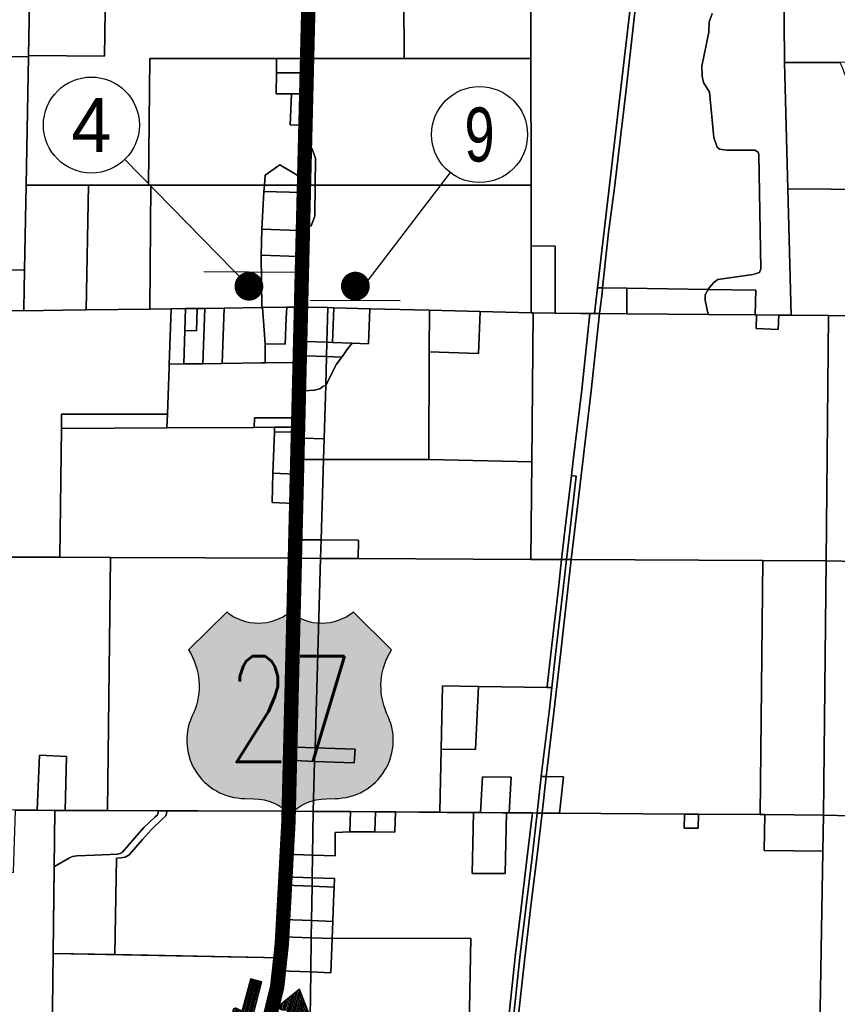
# Model space of a CAD drawing. Header units: feet. Extents: x 1267057 to 1687180, y 157668 to 661817.
# Tile 37 of 157: x 1275840 to 1284358, y 299988 to 310245. Entities that reach past the tile are written whole.
import ezdxf
from ezdxf.enums import TextEntityAlignment as Align

# ---------------------------------------------------------------- set-up
doc = ezdxf.new("R2010")
doc.units = ezdxf.units.FT
doc.header["$MEASUREMENT"] = 0
doc.linetypes.add('F', pattern=[0.15000000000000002, 0.1, -0.05])
for name, color, linetype in [('61', 247, 'Continuous'), ('CL-TICK-PI', 1, 'Continuous'), ('County_Land_Parcels_IDHS_', 247, 'Continuous'), ('Hatch-sign', 9, 'Continuous'), ('SHEET', 4, 'Continuous'), ('SIGN', 9, 'Continuous')]:
    doc.layers.add(name, color=color, linetype=linetype)
doc.styles.add('SIGN', font='SIMPLEX', dxfattribs={"width": 0.7})
doc.styles.get("Standard").update_dxf_attribs({"font": 'font31.shx'})

# ---------------------------------------------------------------- blocks, each defined once
blk = doc.blocks.new('*X15')
at = {"color": 0}
for p, q in [((1.505713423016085, 2.6375), (1.626959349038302, 2.6375)), ((1.522933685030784, 2.65), (1.629761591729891, 2.65)), ((1.540153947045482, 2.6625), (1.63256383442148, 2.6625)), ((1.557374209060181, 2.675), (1.635366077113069, 2.675)), ((1.574594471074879, 2.6875), (1.63633220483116, 2.6875)), ((1.591814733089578, 2.7), (1.630441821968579, 2.7)), ((1.419612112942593, 2.575), (1.923079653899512, 2.575)), ((1.434197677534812, 2.5625), (1.923079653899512, 2.5625)), ((1.436832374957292, 2.5875), (1.923079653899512, 2.5875)), ((1.451417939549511, 2.55), (1.923079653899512, 2.55)), ((1.45405263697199, 2.6), (1.923079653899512, 2.6)), ((1.471272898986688, 2.6125), (1.923079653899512, 2.6125)), ((1.488493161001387, 2.625), (1.923079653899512, 2.625)), ((1.468638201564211, 2.5375), (1.923079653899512, 2.5375)), ((1.48585846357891, 2.525), (1.923079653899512, 2.525)), ((1.503078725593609, 2.5125), (1.62653060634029, 2.5125)), ((1.520298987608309, 2.5), (1.629332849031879, 2.5)), ((1.537519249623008, 2.4875), (1.632135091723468, 2.4875)), ((1.554739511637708, 2.475), (1.634937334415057, 2.475)), ((1.571959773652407, 2.4625), (1.636566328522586, 2.4625)), ((1.589180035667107, 2.45), (1.631961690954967, 2.45))]:
    blk.add_line(p, q, dxfattribs=at)
blk = doc.blocks.new('arrow')
at = {"layer": 'SIGN', "color": 6}
for points in [[(1332291.60859923, 287631.9558770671), (1332231.602553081, 287648.8781974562, 0.6912141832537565), (1332199.041935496, 287604.7840811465), (1332339.433445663, 287387.4569010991), (1332502.568743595, 287588.2746141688, 0.6912141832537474), (1332474.982814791, 287635.6402287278), (1332413.495325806, 287625.3261994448), (1332432.504694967, 287974.8137482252), (1332310.617968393, 287981.4434258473)], [(1332877.081578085, 287734.4406273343), (1332937.087624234, 287717.5183069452, 0.6912141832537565), (1332969.648241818, 287761.612423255), (1332829.256731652, 287978.9396033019), (1332666.12143372, 287778.1218902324, 0.6912141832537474), (1332693.707362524, 287730.7562756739), (1332755.194851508, 287741.0703049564), (1332736.185482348, 287391.5827561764), (1332858.072208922, 287384.953078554)]]:
    blk.add_lwpolyline(points, format="xyb", close=True, dxfattribs=at)
for p, xscale, yscale, zscale, rotation in [((1335261.168980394, 285564.0165354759), 1171.875000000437, 1171.875000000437, 1171.875000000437, 86.8866288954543), ((1329907.521196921, 289802.3799689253), 1171.875000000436, 1171.875000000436, 1171.875000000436, 266.8866288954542)]:
    blk.add_blockref('*X15', p, dxfattribs=dict(at, xscale=xscale, yscale=yscale, zscale=zscale, rotation=rotation))
blk = doc.blocks.new('370')
at = {"color": 0, "linetype": 'ByBlock'}
for p, q in [((0, 0.1000946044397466), (0, -0.1000946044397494)), ((0, 0), (0.06296150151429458, 0))]:
    blk.add_line(p, q, dxfattribs=at)

msp = doc.modelspace()

# ---------------------------------------------------------------- hatches: boundary and pattern name
at = {"layer": 'Hatch-sign'}
h = msp.add_hatch(color=256, dxfattribs=at)
h.dxf.hatch_style = 1
edge = h.paths.add_edge_path()
edge.add_arc((1279125.555570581, 302738.9113956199), 606.5833406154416, 270, 387.7927106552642)
edge.add_arc((1280307.78666667, 303302.4806929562), 704.0179987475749, 147.5158742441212, 203.5007699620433, ccw=False)
edge.add_line((1279713.919129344, 303680.5847668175), (1279315.956078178, 304074.6791515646))
edge.add_arc((1278986.206225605, 304471.0812211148), 515.6254124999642, 230.24438437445, 309.75561562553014, ccw=False)
edge.add_arc((1278326.706520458, 304471.0812211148), 515.6254125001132, 230.2443843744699, 309.75561562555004, ccw=False)
edge.add_line((1277996.956667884, 304074.6791515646), (1277598.993616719, 303680.5847668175))
edge.add_arc((1277005.126079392, 303302.4806929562), 704.0179987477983, -23.5007699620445, 32.48412575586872, ccw=False)
edge.add_arc((1278187.357175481, 302738.9113956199), 606.5833406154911, 152.2072893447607, 270)
edge.add_line((1278187.357175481, 302132.3280550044), (1278280.766294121, 302128.7440506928))
edge.add_arc((1278281.445250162, 301614.3898590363), 514.354639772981, 43.18979170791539, 90.07563133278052, ccw=False)
edge.add_arc((1279031.467495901, 301614.3898590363), 514.3546397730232, 89.92436866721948, 136.8102082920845, ccw=False)
edge.add_line((1279032.146451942, 302128.7440506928), (1279125.555570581, 302132.3280550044))

# ---------------------------------------------------------------- linework, layer by layer
at = {"layer": '61', "color": 5, "linetype": 'Continuous'}
msp.add_lwpolyline([(1279125.555570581, 302132.3280550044, 0.5645793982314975), (1279662.163640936, 303021.7454953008, -0.249258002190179), (1279713.919129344, 303680.5847668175), (1279315.956078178, 304074.6791515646, -0.3615569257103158), (1278656.456373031, 304074.6791515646, -0.3615569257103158), (1277996.956667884, 304074.6791515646), (1277598.993616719, 303680.5847668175, -0.2492580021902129), (1277650.749105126, 303021.7454953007, 0.5645793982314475), (1278187.357175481, 302132.3280550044), (1278280.766294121, 302128.7440506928, -0.207480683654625), (1278656.456373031, 301966.4230296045, -0.207480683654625), (1279032.146451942, 302128.7440506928)], format="xyb", close=True, dxfattribs=at)
at = {"layer": 'CL-TICK-PI', "linetype": 'F', "const_width": 150, "flags": 128}
msp.add_lwpolyline([(1278726.093153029, 291441.2421156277), (1278739.39571374, 292634.0770331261), (1278808.024342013, 296859.6144922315), (1278599.87032388, 297874.6539143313), (1278337.819867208, 299104.9462127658), (1278376.528251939, 299576.7297142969), (1278522.335199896, 300169.7941728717), (1278570.688837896, 300614.0126808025), (1278639.759120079, 301882.2940616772), (1278871.065998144, 311352.259436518), (1279265.971385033, 312724.1491615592), (1280579.511653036, 317679.3641050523), (1282289.222811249, 323400.3237494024), (1282390.311018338, 323708.6223747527), (1282543.950842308, 324029.7676034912), (1282724.72887796, 324282.9731886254), (1283315.651316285, 324565.0215644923), (1283544.977596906, 324920.4227950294), (1283559.554881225, 325732.5205932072), (1283573.490141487, 327065.1161080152), (1283548.871797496, 327583.1406104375), (1283633.265183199, 328034.2061057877), (1283710.049578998, 328291.3116146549), (1286624.993294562, 328349.854835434), (1290460.387465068, 328287.7501993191), (1294648.114608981, 328199.9340535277), (1301631.767047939, 328078.2505077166), (1305762.870252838, 328102.1997895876), (1312041.583402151, 328020.2718636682), (1318209.945967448, 327795.4848439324), (1324061.77915627, 327717.1064580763), (1326179.973341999, 327672.2636972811), (1326669.395545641, 327726.5220962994), (1326991.301084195, 327860.2759400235), (1327316.478706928, 328079.1404286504), (1327717.450721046, 328368.1532940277), (1328057.130355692, 328647.3445329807), (1328547.951374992, 328738.0792467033), (1328766.931817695, 328729.6668666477), (1328918.337051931, 328736.5887702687), (1333723.992901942, 328617.2400785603), (1333478.938565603, 321499.4224787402), (1333266.982850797, 311918.3937333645), (1333096.095853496, 304581.3439734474), (1332834.144913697, 295132.5067610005), (1332705.143314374, 292166.5759621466), (1332521.846029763, 285002.5718038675), (1332461.288223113, 283690.9896339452), (1332481.474610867, 282510.5661483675), (1332542.031060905, 282167.5370373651), (1333162.534573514, 281443.9924873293), (1333604.737203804, 281069.0497571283), (1334711.844041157, 280780.6615541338), (1334642.516548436, 280489.3155718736), (1334607.968116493, 280251.9394071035), (1334600.559657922, 280140.8563081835)], dxfattribs=at)
at = {"layer": 'County_Land_Parcels_IDHS_'}
for points in [[(1275932.437699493, 309872.2338139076), (1275932.193804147, 309858.7860225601), (1275312.208182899, 309863.2498208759), (1274612.225060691, 309868.2896999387), (1274680.19231998, 312511.8803973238), (1274966.202149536, 312504.160349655), (1275575.507522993, 312487.7136904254), (1275817.945812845, 312481.1692655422), (1275979.720910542, 312476.8024458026), (1275932.437699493, 309872.2338139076)], [(1277204.354688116, 311935.25930783), (1276753.402107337, 311939.3696525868), (1276744.108895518, 311274.435637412), (1276724.394680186, 309863.891313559), (1275932.437699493, 309872.2338139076), (1275979.720910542, 312476.8024458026), (1275979.969281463, 312490.4904510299), (1275980.74241575, 312533.050822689), (1275981.648887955, 312582.9816340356), (1276220.541612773, 312577.7311116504), (1276384.2117329, 312574.1343151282), (1276467.28234379, 312572.3080300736), (1276888.921545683, 312563.0417888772), (1276881.372952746, 312366.5777017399), (1277076.203240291, 312359.0916335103), (1277083.874820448, 312558.7573852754), (1277162.761757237, 312557.0230633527), (1277221.811255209, 312555.7253615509), (1277204.354688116, 311935.25930783)], [(1281162.794130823, 311189.1662150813), (1281163.983568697, 310545.5381678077), (1281165.28719163, 309840.4761578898), (1279845.28508262, 309840.9820969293), (1279830.149853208, 312366.3678379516), (1279829.358645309, 312498.4173303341), (1279893.731734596, 312497.0018802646), (1280025.699533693, 312494.1018728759), (1280240.648326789, 312489.3775536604), (1281160.427291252, 312469.1629638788), (1281160.464424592, 312449.1622971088), (1281162.794130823, 311189.1662150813)], [(1279845.28508262, 309840.9820969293), (1278863.42371516, 309841.3593003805), (1278874.596582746, 310434.8669192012), (1278876.41553672, 310538.3850461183), (1278883.859668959, 310962.074190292), (1278896.360684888, 311271.3128888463), (1278897.510063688, 311299.7500311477), (1278901.188759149, 311337.8878932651), (1278914.369955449, 311452.6139211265), (1278930.68335729, 311566.9377196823), (1278950.117641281, 311680.7714552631), (1278972.656341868, 311794.032382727), (1279057.54562138, 312115.0028060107), (1279114.202410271, 312318.9015725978), (1279131.657410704, 312381.719391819), (1279830.149853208, 312366.3678379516), (1279845.28508262, 309840.9820969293)], [(1278863.42371516, 309841.3593003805), (1278516.423813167, 309841.0182851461), (1277196.422277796, 309839.721971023), (1277181.864796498, 308521.978714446), (1276557.934646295, 308522.212938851), (1275907.933237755, 308522.4573454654), (1275932.193804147, 309858.7860225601), (1275932.437699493, 309872.2338139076), (1276724.394680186, 309863.891313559), (1276744.108895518, 311274.435637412), (1278896.360684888, 311271.3128888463), (1278883.859668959, 310962.074190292), (1278876.41553672, 310538.3850461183), (1278874.596582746, 310434.8669192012), (1278863.42371516, 309841.3593003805)], [(1281912.618096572, 307450.548746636), (1281860.592090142, 307451.5588203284), (1282216.558267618, 310514.322333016), (1282291.964935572, 311163.1280034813), (1282347.74372621, 311161.6993342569), (1282302.624277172, 310803.8927406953), (1282258.746262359, 310416.6947662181), (1282210.286155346, 309978.332681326), (1282153.052936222, 309484.465047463), (1282095.131695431, 308987.9550027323), (1282038.15714708, 308494.6518247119), (1281975.574705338, 308026.3243172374), (1281912.618096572, 307450.548746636)], [(1286483.920467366, 310405.8667346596), (1286484.080532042, 309805.7892552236), (1286455.298110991, 309806.2824785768), (1285135.027873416, 309801.7329394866), (1284885.029424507, 309800.8712662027), (1283808.83045154, 309797.1630189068), (1283796.185719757, 311120.7214378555), (1283795.952824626, 311145.0905167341), (1286483.726922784, 311132.7874257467), (1286483.920467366, 310405.8667346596)], [(1282216.558267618, 310514.322333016), (1281860.592090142, 307451.5588203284), (1281829.534155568, 307184.331497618), (1281779.275233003, 307184.8006958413), (1281779.196263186, 307184.8015167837), (1281420.176103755, 307188.1507230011), (1281418.887986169, 307885.1491616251), (1281168.898056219, 307887.4815582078), (1281167.727755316, 308520.4798691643), (1281165.28719163, 309840.4761578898), (1281163.983568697, 310545.5381678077), (1282169.410046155, 310516.4439561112), (1282216.558267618, 310514.322333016)], [(1275907.933237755, 308522.4573454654), (1275891.807615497, 307634.1545201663), (1275581.829496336, 307637.9245039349), (1275574.178514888, 307216.444694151), (1275234.20307762, 307220.5794416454), (1275312.208182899, 309863.2498208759), (1275932.193804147, 309858.7860225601), (1275907.933237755, 308522.4573454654)], [(1278514.318666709, 309691.0326766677), (1278511.896394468, 309471.0467868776), (1278673.13619967, 309471.205200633), (1278659.178228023, 309150.2285511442), (1278855.194903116, 309142.9989197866), (1278852.642267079, 308941.0368375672), (1278817.563676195, 308942.9913361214), (1278791.339750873, 308843.3027687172), (1278788.220492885, 308588.8701800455), (1278548.87191479, 308732.7459872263), (1278395.925363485, 308626.1692414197), (1278389.148773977, 308521.5246902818), (1277207.935707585, 308521.9687098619), (1277181.864796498, 308521.978714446), (1277196.422277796, 309839.721971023), (1278516.423813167, 309841.0182851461), (1278514.318666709, 309691.0326766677)], [(1278861.319177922, 309691.3739051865), (1278514.318666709, 309691.0326766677), (1278516.423813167, 309841.0182851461), (1278863.42371516, 309841.3593003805), (1278862.33248872, 309783.3654791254), (1278861.319177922, 309691.3739051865)], [(1281167.727755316, 308520.4798691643), (1278917.87943995, 308521.3260767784), (1278921.087336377, 308797.7193173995), (1278887.11202519, 308898.5311463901), (1278852.114269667, 308899.224312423), (1278852.642267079, 308941.0368375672), (1278855.194903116, 309142.9989197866), (1278855.85660865, 309195.3411932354), (1278858.897060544, 309471.3872714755), (1278861.319177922, 309691.3739051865), (1278862.33248872, 309783.3654791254), (1278863.42371516, 309841.3593003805), (1279845.28508262, 309840.9820969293), (1281165.28719163, 309840.4761578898), (1281167.727755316, 308520.4798691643)], [(1285544.986671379, 308592.5970892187), (1285561.841934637, 308578.3956795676), (1285631.331549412, 308503.7285130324), (1285652.452881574, 308468.5876660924), (1283843.554544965, 308482.6228118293), (1283808.83045154, 309797.1630189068), (1284384.409170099, 309799.1457967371), (1284409.268310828, 309749.4220076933), (1284433.960182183, 309680.7253126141), (1284461.419475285, 309629.637332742), (1284635.129550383, 309242.8551878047), (1284751.568982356, 308840.3589440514), (1284756.241578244, 308786.5620344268), (1284767.827571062, 308764.4084414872), (1284793.604634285, 308747.1872309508), (1284954.927119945, 308761.9855615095), (1285000.900857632, 308760.4106242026), (1285145.502652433, 308733.9676668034), (1285452.197717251, 308653.795235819), (1285495.840091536, 308633.8119501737), (1285544.753679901, 308592.6015484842), (1285544.986671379, 308592.5970892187)], [(1278858.897060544, 309471.3872714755), (1278673.13619967, 309471.205200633), (1278511.896394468, 309471.0467868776), (1278514.318666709, 309691.0326766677), (1278861.319177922, 309691.3739051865), (1278858.897060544, 309471.3872714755)], [(1278855.194903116, 309142.9989197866), (1278659.178228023, 309150.2285511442), (1278673.13619967, 309471.205200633), (1278858.897060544, 309471.3872714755), (1278855.85660865, 309195.3411932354), (1278855.194903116, 309142.9989197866)], [(1278852.642267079, 308941.0368375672), (1278852.114269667, 308899.224312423), (1278848.253683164, 308593.7331917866), (1278847.818844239, 308553.0455344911), (1278788.220492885, 308588.8701800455), (1278791.339750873, 308843.3027687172), (1278817.563676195, 308942.9913361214), (1278852.642267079, 308941.0368375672)], [(1278917.87943995, 308521.3260767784), (1278847.480764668, 308521.35204343), (1278847.818844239, 308553.0455344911), (1278848.253683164, 308593.7331917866), (1278852.114269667, 308899.224312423), (1278887.11202519, 308898.5311463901), (1278921.087336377, 308797.7193173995), (1278917.87943995, 308521.3260767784)], [(1278788.220492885, 308588.8701800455), (1278847.818844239, 308553.0455344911), (1278847.480764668, 308521.35204343), (1278389.148773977, 308521.5246902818), (1278395.925363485, 308626.1692414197), (1278548.87191479, 308732.7459872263), (1278788.220492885, 308588.8701800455)], [(1276534.35445556, 307221.1785520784), (1276289.333954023, 307217.9734253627), (1275884.155800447, 307212.6742675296), (1275884.518838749, 307232.6746368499), (1275891.807615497, 307634.1545201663), (1275907.933237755, 308522.4573454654), (1276557.934646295, 308522.212938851), (1276534.35445556, 307221.1785520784)], [(1277194.383848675, 307229.8111595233), (1276534.35445556, 307221.1785520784), (1276557.934646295, 308522.212938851), (1277181.864796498, 308521.978714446), (1277207.935707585, 308521.9687098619), (1277194.383848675, 307229.8111595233)], [(1278384.928981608, 308456.3549694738), (1278361.009659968, 308062.5693940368), (1278357.175026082, 307791.2971761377), (1278362.266821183, 307245.0859171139), (1277969.400906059, 307239.9473560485), (1277769.271933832, 307237.330286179), (1277689.217518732, 307236.2832873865), (1277569.144095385, 307234.7125490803), (1277419.04856301, 307232.7495754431), (1277194.383848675, 307229.8111595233), (1277207.935707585, 308521.9687098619), (1278389.148773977, 308521.5246902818), (1278384.928981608, 308456.3549694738)], [(1278846.65508298, 308444.0512032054), (1278821.66360442, 308444.7177202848), (1278784.410938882, 308445.710346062), (1278384.928981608, 308456.3549694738), (1278389.148773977, 308521.5246902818), (1278847.480764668, 308521.35204343), (1278846.65508298, 308444.0512032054)], [(1281168.898056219, 307887.4815582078), (1281170.149863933, 307210.485585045), (1281170.186411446, 307190.4835566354), (1280635.976520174, 307204.3533533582), (1280109.436904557, 307218.0238356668), (1279487.040871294, 307234.1832555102), (1279111.027599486, 307243.9455535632), (1279051.656768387, 307245.4870168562), (1278830.981437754, 307251.2167763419), (1278835.86474579, 307587.6930627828), (1278838.551386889, 307772.8021675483), (1278842.098259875, 308017.2133684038), (1278842.385220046, 308044.0743140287), (1278842.9805314, 308099.7940681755), (1278877.964610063, 308098.1717432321), (1278914.123854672, 308197.7606728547), (1278917.87943995, 308521.3260767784), (1281167.727755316, 308520.4798691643), (1281168.898056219, 307887.4815582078)], [(1278842.9805314, 308099.7940681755), (1278842.985607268, 308100.3043777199), (1278846.65508298, 308444.0512032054), (1278847.480764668, 308521.35204343), (1278917.87943995, 308521.3260767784), (1278914.123854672, 308197.7606728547), (1278877.964610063, 308098.1717432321), (1278842.9805314, 308099.7940681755)], [(1278842.9805314, 308099.7940681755), (1278842.385220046, 308044.0743140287), (1278361.009659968, 308062.5693940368), (1278384.928981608, 308456.3549694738), (1278784.410938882, 308445.710346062), (1278776.607269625, 308240.3989252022), (1278805.746242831, 308101.6426169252), (1278842.9805314, 308099.7940681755)], [(1278842.9805314, 308099.7940681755), (1278805.746242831, 308101.6426169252), (1278776.607269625, 308240.3989252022), (1278784.410938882, 308445.710346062), (1278821.66360442, 308444.7177202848), (1278846.65508298, 308444.0512032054), (1278842.985607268, 308100.3043777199), (1278842.9805314, 308099.7940681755)], [(1278838.551386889, 307772.8021675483), (1278357.175026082, 307791.2971761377), (1278361.009659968, 308062.5693940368), (1278842.385220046, 308044.0743140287), (1278842.098259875, 308017.2133684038), (1278838.551386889, 307772.8021675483)], [(1281420.176103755, 307188.1507230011), (1281189.299630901, 307190.3056110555), (1281170.186411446, 307190.4835566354), (1281170.149863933, 307210.485585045), (1281168.898056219, 307887.4815582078), (1281418.887986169, 307885.1491616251), (1281420.176103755, 307188.1507230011)], [(1278830.981437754, 307251.2167763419), (1278830.964965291, 307251.216254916), (1278683.167226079, 307249.283433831), (1278622.525989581, 307248.4898446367), (1278370.136232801, 307245.1887983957), (1278362.266821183, 307245.0859171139), (1278357.175026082, 307791.2971761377), (1278838.551386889, 307772.8021675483), (1278835.86474579, 307587.6930627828), (1278830.981437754, 307251.2167763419)], [(1275884.155800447, 307212.6742675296), (1275619.271053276, 307215.8961031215), (1275574.178514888, 307216.444694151), (1275581.829496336, 307637.9245039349), (1275891.807615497, 307634.1545201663), (1275884.518838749, 307232.6746368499), (1275884.155800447, 307212.6742675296)], [(1281879.871478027, 307183.8621103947), (1281879.731546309, 307183.8629881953), (1281829.534155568, 307184.331497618), (1281860.592090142, 307451.5588203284), (1281912.618096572, 307450.548746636), (1281906.663885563, 307396.0940476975), (1281879.871478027, 307183.8621103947)], [(1282164.255519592, 307181.2081797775), (1281879.871478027, 307183.8621103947), (1281906.663885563, 307396.0940476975), (1281912.618096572, 307450.548746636), (1282164.320354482, 307446.6114141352), (1282164.255519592, 307181.2081797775)], [(1283012.158957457, 307173.2972810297), (1282164.255519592, 307181.2081797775), (1282164.320354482, 307446.6114141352), (1283012.647879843, 307433.3417850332), (1282980.714574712, 307379.3470430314), (1282979.832317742, 307322.833878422), (1283012.158957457, 307173.2972810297)], [(1283502.475419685, 307168.7221909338), (1283012.158957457, 307173.2972810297), (1282979.832317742, 307322.833878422), (1282980.714574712, 307379.3470430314), (1283012.647879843, 307433.3417850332), (1283510.672433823, 307425.5515139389), (1283502.475419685, 307168.7221909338)], [(1277398.374485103, 306656.1204120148), (1277397.320862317, 306626.7357609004), (1277379.764585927, 306137.0511890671), (1276276.991661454, 306136.4976329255), (1276275.279613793, 305986.5071678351), (1276259.965609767, 304644.6670787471), (1275589.970350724, 304647.4929226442), (1275614.381220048, 306787.2490072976), (1275619.271053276, 307215.8961031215), (1275884.155800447, 307212.6742675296), (1276289.333954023, 307217.9734253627), (1276534.35445556, 307221.1785520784), (1277194.383848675, 307229.8111595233), (1277419.04856301, 307232.7495754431), (1277398.374485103, 306656.1204120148)], [(1277560.907381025, 307005.734804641), (1277548.402383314, 306658.0862819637), (1277398.374485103, 306656.1204120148), (1277419.04856301, 307232.7495754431), (1277569.144095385, 307234.7125490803), (1277560.907381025, 307005.734804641)], [(1277748.440336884, 306660.7071297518), (1277548.402383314, 306658.0862819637), (1277560.907381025, 307005.734804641), (1277680.90657146, 307005.2309174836), (1277689.217518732, 307236.2832873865), (1277769.271933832, 307237.330286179), (1277748.440336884, 306660.7071297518)], [(1277560.907381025, 307005.734804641), (1277569.144095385, 307234.7125490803), (1277689.217518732, 307236.2832873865), (1277680.90657146, 307005.2309174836), (1277560.907381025, 307005.734804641)], [(1277948.478045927, 306663.3277852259), (1277748.440336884, 306660.7071297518), (1277769.271933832, 307237.330286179), (1277969.400906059, 307239.9473560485), (1277948.478045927, 306663.3277852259)], [(1278396.588621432, 306867.7836399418), (1278395.738603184, 306669.1874694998), (1278355.701166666, 306668.6634984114), (1277948.478045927, 306663.3277852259), (1277969.400906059, 307239.9473560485), (1278362.266821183, 307245.0859171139), (1278370.136232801, 307245.1887983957), (1278396.588621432, 306867.7836399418)], [(1278605.957872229, 306863.1707696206), (1278396.588621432, 306867.7836399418), (1278370.136232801, 307245.1887983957), (1278622.525989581, 307248.4898446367), (1278617.715065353, 307136.5977013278), (1278605.957872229, 306863.1707696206)], [(1278813.703347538, 306674.6633090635), (1278395.738603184, 306669.1874694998), (1278396.588621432, 306867.7836399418), (1278605.957872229, 306863.1707696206), (1278617.715065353, 307136.5977013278), (1278622.525989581, 307248.4898446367), (1278683.167226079, 307249.283433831), (1278830.964965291, 307251.216254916), (1278830.981437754, 307251.2167763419), (1278825.90373729, 307095.6898488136), (1278824.494508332, 307052.3889794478), (1278823.504741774, 307021.9765721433), (1278822.386639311, 306987.6221555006), (1278819.338870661, 306893.9689894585), (1278816.069705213, 306793.5132465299), (1278815.084524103, 306744.02177571), (1278813.703347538, 306674.6633090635)], [(1279041.075870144, 306885.450037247), (1278819.338870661, 306893.9689894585), (1278822.386639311, 306987.6221555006), (1278823.504741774, 307021.9765721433), (1278824.494508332, 307052.3889794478), (1278825.90373729, 307095.6898488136), (1278830.981437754, 307251.2167763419), (1279051.656768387, 307245.4870168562), (1279041.075870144, 306885.450037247)], [(1280107.02317726, 306786.1261451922), (1280100.758669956, 305664.9625781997), (1279005.179243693, 305663.9643853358), (1279011.498744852, 305878.9929028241), (1279027.892155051, 306436.8402920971), (1279031.289452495, 306438.4968865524), (1279054.930534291, 306487.6132293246), (1279141.506752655, 306656.3202240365), (1279194.385586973, 306729.4487979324), (1279259.896561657, 306820.0484007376), (1279302.209410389, 306875.4167671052), (1279473.004536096, 306868.8548942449), (1279487.040871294, 307234.1832555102), (1280109.436904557, 307218.0238356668), (1280107.02317726, 306786.1261451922)], [(1279097.171447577, 306883.2949011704), (1279041.075870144, 306885.450037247), (1279051.656768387, 307245.4870168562), (1279111.027599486, 307243.9455535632), (1279097.171447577, 306883.2949011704)], [(1279302.209410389, 306875.4167671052), (1279097.171447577, 306883.2949011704), (1279111.027599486, 307243.9455535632), (1279487.040871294, 307234.1832555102), (1279473.004536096, 306868.8548942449), (1279302.209410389, 306875.4167671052)], [(1281175.271934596, 305638.4819317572), (1280100.758669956, 305664.9625781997), (1280107.02317726, 306786.1261451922), (1280620.195449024, 306767.4923437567), (1280635.976520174, 307204.3533533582), (1281170.186411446, 307190.4835566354), (1281189.299630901, 307190.3056110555), (1281175.271934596, 305638.4819317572)], [(1280107.02317726, 306786.1261451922), (1280109.436904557, 307218.0238356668), (1280635.976520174, 307204.3533533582), (1280620.195449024, 306767.4923437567), (1280107.02317726, 306786.1261451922)], [(1281588.750099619, 305495.7005534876), (1281520.609126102, 304920.7678197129), (1281486.091019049, 304621.7100195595), (1281166.094174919, 304623.1672892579), (1281175.271934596, 305638.4819317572), (1281189.299630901, 307190.3056110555), (1281420.176103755, 307188.1507230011), (1281779.196263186, 307184.8015167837), (1281779.275233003, 307184.8006958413), (1281695.217531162, 306388.4624982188), (1281607.425385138, 305653.2712219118), (1281588.750099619, 305495.7005534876)], [(1281486.091019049, 304621.7100195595), (1281166.094174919, 304623.1672892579), (1281175.271934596, 305638.4819317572), (1281189.299630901, 307190.3056110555), (1281420.176103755, 307188.1507230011), (1281685.001339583, 307185.6803688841), (1281779.196263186, 307184.8015167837), (1281779.275233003, 307184.8006958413), (1281695.217531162, 306388.4624982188), (1281607.425385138, 305653.2712219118), (1281588.750099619, 305495.7005534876), (1281520.609126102, 304920.7678197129), (1281486.091019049, 304621.7100195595)], [(1281588.750099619, 305495.7005534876), (1281520.609126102, 304920.7678197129), (1281486.091019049, 304621.7100195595), (1281166.094174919, 304623.1672892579), (1281175.271934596, 305638.4819317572), (1281189.299630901, 307190.3056110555), (1281420.176103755, 307188.1507230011), (1281779.196263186, 307184.8015167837), (1281779.275233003, 307184.8006958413), (1281695.217531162, 306388.4624982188), (1281607.425385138, 305653.2712219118), (1281588.750099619, 305495.7005534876)], [(1281586.701790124, 304621.2521843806), (1281536.396537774, 304621.4816965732), (1281570.270612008, 304914.9594049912), (1281638.403111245, 305489.8163615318), (1281588.750099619, 305495.7005534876), (1281607.425385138, 305653.2712219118), (1281695.217531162, 306388.4624982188), (1281779.275233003, 307184.8006958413), (1281829.534155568, 307184.331497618), (1281879.731546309, 307183.8629881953), (1281879.871478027, 307183.8621103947), (1281794.593691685, 306377.2848865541), (1281706.725572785, 305641.4576140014), (1281619.932820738, 304909.1495480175), (1281586.701790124, 304621.2521843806)], [(1284240.336822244, 304609.1707971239), (1283580.342081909, 304612.1757860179), (1281586.701790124, 304621.2521843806), (1281619.932820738, 304909.1495480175), (1281706.725572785, 305641.4576140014), (1281794.593691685, 306377.2848865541), (1281879.871478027, 307183.8621103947), (1282164.255519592, 307181.2081797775), (1283012.158957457, 307173.2972810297), (1283502.475419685, 307168.7221909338), (1283517.07243073, 307168.5862204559), (1283511.651294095, 307027.4788300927), (1283742.372117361, 307018.3161111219), (1283748.062751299, 307166.4312056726), (1283878.354530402, 307165.2156566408), (1284267.023658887, 307161.5885143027), (1284240.336822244, 304609.1707971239)], [(1283517.07243073, 307168.5862204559), (1283748.062751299, 307166.4312056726), (1283742.372117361, 307018.3161111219), (1283511.651294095, 307027.4788300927), (1283517.07243073, 307168.5862204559)], [(1284900.154146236, 304593.5756524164), (1284240.336822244, 304609.1707971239), (1284267.023658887, 307161.5885143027), (1284926.9964722, 307155.4308788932), (1284900.154146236, 304593.5756524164)], [(1279036.6700082, 306735.5083616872), (1278815.084524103, 306744.02177571), (1278816.069705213, 306793.5132465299), (1278819.338870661, 306893.9689894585), (1279041.075870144, 306885.450037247), (1279036.6700082, 306735.5083616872)], [(1279194.385586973, 306729.4487979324), (1279036.6700082, 306735.5083616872), (1279041.075870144, 306885.450037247), (1279097.171447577, 306883.2949011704), (1279302.209410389, 306875.4167671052), (1279259.896561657, 306820.0484007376), (1279194.385586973, 306729.4487979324)], [(1278807.812780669, 306378.8639023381), (1278805.282523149, 306251.7906757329), (1278799.816648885, 306096.4574161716), (1278286.709191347, 306096.147532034), (1278282.934920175, 305997.9117381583), (1277374.591168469, 305992.7517798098), (1277379.764585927, 306137.0511890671), (1277397.320862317, 306626.7357609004), (1277398.374485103, 306656.1204120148), (1277548.402383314, 306658.0862819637), (1277748.440336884, 306660.7071297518), (1277948.478045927, 306663.3277852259), (1278355.701166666, 306668.6634984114), (1278395.738603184, 306669.1874694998), (1278813.703347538, 306674.6633090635), (1278812.967944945, 306637.7491231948), (1278807.812780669, 306378.8639023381)], [(1279027.892155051, 306436.8402920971), (1278997.499331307, 306422.0200142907), (1278967.023653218, 306398.7081891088), (1278912.412924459, 306384.2712907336), (1278807.812780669, 306378.8639023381), (1278812.967944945, 306637.7491231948), (1278813.703347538, 306674.6633090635), (1278815.084524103, 306744.02177571), (1279036.6700082, 306735.5083616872), (1279027.892155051, 306436.8402920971)], [(1279027.892155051, 306436.8402920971), (1279036.6700082, 306735.5083616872), (1279194.385586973, 306729.4487979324), (1279141.506752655, 306656.3202240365), (1279054.930534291, 306487.6132293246), (1279031.289452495, 306438.4968865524), (1279027.892155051, 306436.8402920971)], [(1279011.498744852, 305878.9929028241), (1278792.433878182, 305886.6561982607), (1278794.693409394, 305950.8597931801), (1278796.451375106, 306000.8290717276), (1278799.816648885, 306096.4574161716), (1278805.282523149, 306251.7906757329), (1278807.812780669, 306378.8639023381), (1278912.412924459, 306384.2712907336), (1278967.023653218, 306398.7081891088), (1278997.499331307, 306422.0200142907), (1279027.892155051, 306436.8402920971), (1279011.498744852, 305878.9929028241)], [(1277374.591168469, 305992.7517798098), (1276275.279613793, 305986.5071678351), (1276276.991661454, 306136.4976329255), (1277379.764585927, 306137.0511890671), (1277374.591168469, 305992.7517798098)], [(1278796.451375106, 306000.8290717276), (1278495.958351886, 305999.1219755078), (1278282.934920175, 305997.9117381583), (1278286.709191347, 306096.147532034), (1278799.816648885, 306096.4574161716), (1278796.451375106, 306000.8290717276)], [(1278494.039071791, 305949.1587176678), (1278477.52190488, 305519.2685124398), (1278468.890649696, 305214.3908917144), (1278772.35825301, 305202.731128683), (1278762.352241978, 304826.267765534), (1278759.043704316, 304701.7714969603), (1278757.799443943, 304634.1319748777), (1276786.366348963, 304642.4469466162), (1276259.965609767, 304644.6670787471), (1276275.279613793, 305986.5071678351), (1277374.591168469, 305992.7517798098), (1278282.934920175, 305997.9117381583), (1278495.958351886, 305999.1219755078), (1278494.039071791, 305949.1587176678)], [(1278792.433878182, 305886.6561982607), (1278789.746585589, 305810.2961660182), (1278785.50705114, 305663.7640084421), (1278780.98869589, 305507.6085112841), (1278477.52190488, 305519.2685124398), (1278494.039071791, 305949.1587176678), (1278794.693409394, 305950.8597931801), (1278792.433878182, 305886.6561982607)], [(1278794.693409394, 305950.8597931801), (1278494.039071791, 305949.1587176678), (1278495.958351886, 305999.1219755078), (1278796.451375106, 306000.8290717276), (1278794.693409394, 305950.8597931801)], [(1279005.179243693, 305663.9643853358), (1278785.50705114, 305663.7640084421), (1278789.746585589, 305810.2961660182), (1278792.433878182, 305886.6561982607), (1279011.498744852, 305878.9929028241), (1279005.179243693, 305663.9643853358)], [(1278980.535371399, 304825.3895300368), (1278762.352241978, 304826.267765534), (1278772.35825301, 305202.731128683), (1278774.50198108, 305283.3956415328), (1278780.98869589, 305507.6085112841), (1278785.50705114, 305663.7640084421), (1279005.179243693, 305663.9643853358), (1278980.535371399, 304825.3895300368)], [(1281166.094174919, 304623.1672892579), (1279364.514342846, 304631.3691127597), (1279369.078513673, 304823.8256619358), (1278980.535371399, 304825.3895300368), (1279005.179243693, 305663.9643853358), (1280100.758669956, 305664.9625781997), (1281175.271934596, 305638.4819317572), (1281166.094174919, 304623.1672892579)], [(1278772.35825301, 305202.731128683), (1278468.890649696, 305214.3908917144), (1278477.52190488, 305519.2685124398), (1278780.98869589, 305507.6085112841), (1278774.50198108, 305283.3956415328), (1278772.35825301, 305202.731128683)], [(1281536.396537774, 304621.4816965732), (1281486.091019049, 304621.7100195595), (1281520.609126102, 304920.7678197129), (1281588.750099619, 305495.7005534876), (1281638.403111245, 305489.8163615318), (1281570.270612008, 304914.9594049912), (1281536.396537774, 304621.4816965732)], [(1278974.885677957, 304633.1428715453), (1278757.799443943, 304634.1319748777), (1278759.043704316, 304701.7714969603), (1278762.352241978, 304826.267765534), (1278980.535371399, 304825.3895300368), (1278974.885677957, 304633.1428715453)], [(1279364.514342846, 304631.3691127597), (1278974.885677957, 304633.1428715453), (1278980.535371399, 304825.3895300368), (1279369.078513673, 304823.8256619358), (1279364.514342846, 304631.3691127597)], [(1276753.809552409, 302005.7099218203), (1276313.674998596, 302007.3143058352), (1276328.361267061, 302569.1753050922), (1276045.612710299, 302583.0904717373), (1276023.586520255, 302009.8130997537), (1275796.142169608, 302012.2558818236), (1275523.710833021, 302015.1816306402), (1275545.498595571, 303323.5287499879), (1274918.513613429, 303328.0243823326), (1274930.379996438, 304650.2751871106), (1275589.970350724, 304647.4929226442), (1276259.965609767, 304644.6670787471), (1276786.366348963, 304642.4469466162), (1276753.809552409, 302005.7099218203)], [(1278715.160360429, 302666.6428724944), (1278711.326682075, 302564.0054033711), (1278706.963670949, 302526.4825582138), (1278662.944382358, 302147.8996127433), (1278637.45015511, 301999.780149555), (1278637.371629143, 301998.8420063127), (1276753.809552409, 302005.7099218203), (1276786.366348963, 304642.4469466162), (1278757.799443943, 304634.1319748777), (1278748.869581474, 304148.6455929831), (1278735.669416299, 303559.2496355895), (1278723.940939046, 302901.7648887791), (1278715.160360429, 302666.6428724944)], [(1278916.883939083, 302659.4680470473), (1278715.160360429, 302666.6428724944), (1278723.940939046, 302901.7648887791), (1278735.669416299, 303559.2496355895), (1278748.869581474, 304148.6455929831), (1278757.799443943, 304634.1319748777), (1278974.885677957, 304633.1428715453), (1278916.883939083, 302659.4680470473)], [(1281333.960217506, 303288.439488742), (1280618.294985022, 303298.680132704), (1280243.070627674, 303304.0493530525), (1280229.753440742, 302647.4766141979), (1280216.548428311, 301996.4021772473), (1280216.384343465, 301988.3216939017), (1279999.73448481, 301989.8933892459), (1279756.360441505, 301991.6597392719), (1279547.655964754, 301993.1744516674), (1279286.762168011, 301995.0675913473), (1278897.441584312, 301997.893243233), (1278912.760646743, 302519.1573595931), (1279326.063066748, 302504.4461307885), (1279333.409979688, 302644.6536899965), (1278916.883939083, 302659.4680470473), (1278974.885677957, 304633.1428715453), (1279364.514342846, 304631.3691127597), (1281166.094174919, 304623.1672892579), (1281486.091019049, 304621.7100195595), (1281451.659258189, 304323.4054335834), (1281376.887204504, 303669.89967015), (1281335.098336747, 303298.5490180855), (1281333.960217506, 303288.439488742)], [(1281324.12969003, 302359.8970101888), (1281273.861037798, 302360.2632367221), (1281280.80046466, 302422.5876081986), (1281358.971943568, 303063.5794108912), (1281384.19534449, 303287.7206591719), (1281426.569099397, 303664.2624826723), (1281501.33211423, 304317.696907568), (1281536.396537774, 304621.4816965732), (1281586.701790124, 304621.2521843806), (1281551.005578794, 304311.9885497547), (1281476.249749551, 303658.6245599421), (1281408.632070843, 303057.7567112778), (1281330.464171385, 302416.7942246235), (1281324.12969003, 302359.8970101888)], [(1283552.647315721, 301964.1082270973), (1282913.023264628, 301968.7501260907), (1282767.02665109, 301969.8101683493), (1281461.753059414, 301979.2833703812), (1281461.959411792, 301981.0242527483), (1281506.709877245, 302358.567598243), (1281324.12969003, 302359.8970101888), (1281330.464171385, 302416.7942246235), (1281408.632070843, 303057.7567112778), (1281476.249749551, 303658.6245599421), (1281551.005578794, 304311.9885497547), (1281586.701790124, 304621.2521843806), (1283580.342081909, 304612.1757860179), (1283552.647315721, 301964.1082270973)], [(1281384.19534449, 303287.7206591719), (1281333.960217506, 303288.439488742), (1281335.098336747, 303298.5490180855), (1281376.887204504, 303669.89967015), (1281451.659258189, 304323.4054335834), (1281486.091019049, 304621.7100195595), (1281536.396537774, 304621.4816965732), (1281501.33211423, 304317.696907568), (1281426.569099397, 303664.2624826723), (1281384.19534449, 303287.7206591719)], [(1284212.630964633, 301959.3185317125), (1283603.006366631, 301963.7429810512), (1283552.647315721, 301964.1082270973), (1283580.342081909, 304612.1757860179), (1284240.336822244, 304609.1707971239), (1284212.630964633, 301959.3185317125)], [(1286890.792143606, 304206.4477697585), (1286859.195883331, 301896.6668497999), (1284212.630964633, 301959.3185317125), (1284240.336822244, 304609.1707971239), (1284900.154146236, 304593.5756524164), (1285889.879039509, 304570.1829465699), (1286895.443278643, 304546.4156327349), (1286890.792143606, 304206.4477697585)], [(1281273.861037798, 302360.2632367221), (1281231.953413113, 301983.864650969), (1281231.629207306, 301980.9530994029), (1281181.360687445, 301981.3180985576), (1280938.618132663, 301983.0795276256), (1280961.084565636, 302352.9899750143), (1280661.975858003, 302356.6541692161), (1280639.467767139, 301985.2508142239), (1280566.13734843, 301985.783168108), (1280536.401578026, 301985.9985555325), (1280293.057715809, 301987.7647040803), (1280216.384343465, 301988.3216939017), (1280216.548428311, 301996.4021772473), (1280229.753440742, 302647.4766141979), (1280588.479725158, 302641.3209747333), (1280618.294985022, 303298.680132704), (1281333.960217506, 303288.439488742), (1281384.19534449, 303287.7206591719), (1281358.971943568, 303063.5794108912), (1281280.80046466, 302422.5876081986), (1281273.861037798, 302360.2632367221)], [(1280229.753440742, 302647.4766141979), (1280243.070627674, 303304.0493530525), (1280618.294985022, 303298.680132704), (1280588.479725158, 302641.3209747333), (1280229.753440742, 302647.4766141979)], [(1278912.760646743, 302519.1573595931), (1278706.963670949, 302526.4825582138), (1278711.326682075, 302564.0054033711), (1278715.160360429, 302666.6428724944), (1278916.883939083, 302659.4680470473), (1278912.760646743, 302519.1573595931)], [(1276313.674998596, 302007.3143058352), (1276226.724724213, 302007.6317806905), (1276206.700543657, 302007.8467926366), (1276023.586520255, 302009.8130997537), (1276045.612710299, 302583.0904717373), (1276328.361267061, 302569.1753050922), (1276313.674998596, 302007.3143058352)], [(1278912.760646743, 302519.1573595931), (1278916.883939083, 302659.4680470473), (1279333.409979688, 302644.6536899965), (1279326.063066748, 302504.4461307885), (1278912.760646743, 302519.1573595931)], [(1278897.441584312, 301997.893243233), (1278637.371629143, 301998.8420063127), (1278637.45015511, 301999.780149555), (1278662.944382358, 302147.8996127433), (1278706.963670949, 302526.4825582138), (1278912.760646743, 302519.1573595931), (1278897.441584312, 301997.893243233)], [(1281281.897935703, 301980.5882893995), (1281231.629207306, 301980.9530994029), (1281231.953413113, 301983.864650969), (1281273.861037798, 302360.2632367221), (1281324.12969003, 302359.8970101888), (1281282.193212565, 301983.2442954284), (1281281.897935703, 301980.5882893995)], [(1281461.753059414, 301979.2833703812), (1281281.897935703, 301980.5882893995), (1281282.193212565, 301983.2442954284), (1281324.12969003, 302359.8970101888), (1281506.709877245, 302358.567598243), (1281461.959411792, 301981.0242527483), (1281461.753059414, 301979.2833703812)], [(1280938.618132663, 301983.0795276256), (1280910.135705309, 301983.2863425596), (1280866.129869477, 301983.6054803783), (1280639.467767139, 301985.2508142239), (1280661.975858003, 302356.6541692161), (1280961.084565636, 302352.9899750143), (1280938.618132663, 301983.0795276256)], [(1276189.329909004, 300517.2995752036), (1276176.045658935, 299377.3774277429), (1274866.077270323, 299386.7704461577), (1274896.762928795, 302021.9148284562), (1275458.751627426, 302015.8794360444), (1275439.2159069, 301356.85797127), (1275776.9509773, 301364.8713159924), (1275796.142169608, 302012.2558818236), (1276023.586520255, 302009.8130997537), (1276206.700543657, 302007.8467926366), (1276189.329909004, 300517.2995752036)], [(1276847.24510424, 301511.2322555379), (1276831.142011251, 300505.419613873), (1276189.329909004, 300517.2995752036), (1276199.880598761, 301422.613692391), (1276203.817441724, 301422.1826334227), (1276360.637900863, 301514.5482941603), (1276388.789938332, 301527.5282491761), (1276436.985636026, 301536.3699382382), (1276617.938002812, 301540.5303524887), (1276858.664307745, 301552.0256971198), (1276886.076472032, 301557.7334822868), (1276907.072906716, 301569.3579881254), (1277038.904582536, 301721.0864504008), (1277134.9071054, 301828.4155934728), (1277248.9744491, 301939.1832573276), (1277275.488924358, 301962.0305685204), (1277285.254905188, 302003.772067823), (1277376.090669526, 302003.4403947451), (1277364.263922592, 301952.8893373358), (1277323.173683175, 301917.4828313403), (1277212.133367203, 301809.6546347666), (1277117.964492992, 301704.3748974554), (1276978.905477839, 301544.3275889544), (1276939.25628154, 301522.3762992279), (1276897.1887816, 301513.6164903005), (1276847.24510424, 301511.2322555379)], [(1276203.817441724, 301422.1826334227), (1276199.880598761, 301422.613692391), (1276206.700543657, 302007.8467926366), (1276226.724724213, 302007.6317806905), (1276313.674998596, 302007.3143058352), (1276753.809552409, 302005.7099218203), (1277285.254905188, 302003.772067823), (1277275.488924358, 301962.0305685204), (1277248.9744491, 301939.1832573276), (1277134.9071054, 301828.4155934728), (1277038.904582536, 301721.0864504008), (1276907.072906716, 301569.3579881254), (1276886.076472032, 301557.7334822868), (1276858.664307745, 301552.0256971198), (1276617.938002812, 301540.5303524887), (1276436.985636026, 301536.3699382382), (1276388.789938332, 301527.5282491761), (1276360.637900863, 301514.5482941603), (1276203.817441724, 301422.1826334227)], [(1276831.142011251, 300505.419613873), (1276847.24510424, 301511.2322555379), (1276897.1887816, 301513.6164903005), (1276939.25628154, 301522.3762992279), (1276978.905477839, 301544.3275889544), (1277117.964492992, 301704.3748974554), (1277212.133367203, 301809.6546347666), (1277323.173683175, 301917.4828313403), (1277364.263922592, 301952.8893373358), (1277376.090669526, 302003.4403947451), (1278637.371629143, 301998.8420063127), (1278616.350548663, 301746.7978586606), (1278610.557507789, 301553.9022843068), (1278603.457623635, 301317.5086489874), (1278600.80039979, 301229.0156000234), (1278594.223565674, 301010.0279145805), (1278589.590683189, 300870.9114555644), (1278583.634005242, 300692.0614248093), (1278581.708416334, 300634.2332495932), (1278563.239891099, 300473.3589774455), (1276831.142011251, 300505.419613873)], [(1278890.623985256, 301543.2708816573), (1278610.557507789, 301553.9022843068), (1278616.350548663, 301746.7978586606), (1278637.371629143, 301998.8420063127), (1278897.441584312, 301997.893243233), (1278890.623985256, 301543.2708816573)], [(1279278.748958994, 301786.5121668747), (1279125.745645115, 301777.6375429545), (1279128.251953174, 301534.250562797), (1278890.623985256, 301543.2708816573), (1278897.441584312, 301997.893243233), (1279286.762168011, 301995.0675913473), (1279278.748958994, 301786.5121668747)], [(1279539.642712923, 301784.6182749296), (1279278.748958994, 301786.5121668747), (1279286.762168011, 301995.0675913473), (1279547.655964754, 301993.1744516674), (1279539.642712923, 301784.6182749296)], [(1279539.642712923, 301784.6182749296), (1279547.655964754, 301993.1744516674), (1279756.360441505, 301991.6597392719), (1279748.347821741, 301783.1041684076), (1279539.642712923, 301784.6182749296)], [(1280566.13734843, 301985.783168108), (1280639.467767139, 301985.2508142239), (1280866.129869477, 301983.6054803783), (1280910.135705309, 301983.2863425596), (1280897.998182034, 301351.4091983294), (1280553.997693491, 301351.2188837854), (1280559.921196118, 301660.8427346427), (1280566.13734843, 301985.783168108)], [(1280927.324257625, 299369.8953457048), (1280877.067836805, 299370.6734998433), (1280938.543596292, 299890.4230377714), (1281001.945619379, 300482.8659435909), (1281063.400172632, 300993.2057203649), (1281127.658188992, 301526.1421944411), (1281181.360687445, 301981.3180985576), (1281231.629207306, 301980.9530994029), (1281177.306504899, 301520.2223302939), (1281113.041994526, 300987.2244604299), (1281051.626896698, 300477.2168963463), (1280988.229694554, 299884.8265008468), (1280927.324257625, 299369.8953457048)], [(1280977.580476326, 299369.1172022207), (1280927.324257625, 299369.8953457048), (1280988.229694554, 299884.8265008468), (1281051.626896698, 300477.2168963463), (1281113.041994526, 300987.2244604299), (1281177.306504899, 301520.2223302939), (1281231.629207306, 301980.9530994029), (1281281.897935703, 301980.5882893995), (1281226.95505082, 301514.3030557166), (1281162.682571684, 300981.2424652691), (1281101.307539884, 300471.5672816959), (1281037.916379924, 299879.2297321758), (1280977.580476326, 299369.1172022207)], [(1284206.215695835, 301584.4339005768), (1284167.457691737, 299319.7081170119), (1282847.613274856, 299340.1512182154), (1281549.504016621, 299360.2578985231), (1280977.580476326, 299369.1172022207), (1281037.916379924, 299879.2297321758), (1281101.307539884, 300471.5672816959), (1281162.682571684, 300981.2424652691), (1281226.95505082, 301514.3030557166), (1281281.897935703, 301980.5882893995), (1281461.753059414, 301979.2833703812), (1282767.02665109, 301969.8101683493), (1282761.421652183, 301823.9180287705), (1282907.41747657, 301822.8582479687), (1282913.023264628, 301968.7501260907), (1283552.647315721, 301964.1082270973), (1283603.006366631, 301963.7429810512), (1283596.590534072, 301588.8587821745), (1284206.215695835, 301584.4339005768)], [(1282767.02665109, 301969.8101683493), (1282913.023264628, 301968.7501260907), (1282907.41747657, 301822.8582479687), (1282761.421652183, 301823.9180287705), (1282767.02665109, 301969.8101683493)], [(1284206.215695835, 301584.4339005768), (1283596.590534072, 301588.8587821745), (1283603.006366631, 301963.7429810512), (1284212.630964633, 301959.3185317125), (1284206.215695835, 301584.4339005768)], [(1286806.72214194, 299257.1912509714), (1285492.088315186, 299288.3309219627), (1284167.457691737, 299319.7081170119), (1284206.215695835, 301584.4339005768), (1284212.630964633, 301959.3185317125), (1286859.195883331, 301896.6668497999), (1286806.72214194, 299257.1912509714)], [(1278887.074951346, 301306.6121128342), (1278603.457623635, 301317.5086489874), (1278610.557507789, 301553.9022843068), (1278890.623985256, 301543.2708816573), (1278887.074951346, 301306.6121128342)], [(1278880.372578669, 300859.6661830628), (1278589.590683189, 300870.9114555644), (1278594.223565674, 301010.0279145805), (1278600.80039979, 301229.0156000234), (1278885.746973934, 301218.0675427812), (1278880.372578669, 300859.6661830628)], [(1278885.746973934, 301218.0675427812), (1278600.80039979, 301229.0156000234), (1278603.457623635, 301317.5086489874), (1278887.074951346, 301306.6121128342), (1278885.746973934, 301218.0675427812)], [(1279115.764513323, 301209.2303090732), (1278885.746973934, 301218.0675427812), (1278887.074951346, 301306.6121128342), (1279119.163022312, 301297.694844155), (1279115.764513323, 301209.2303090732)], [(1279102.004215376, 300851.0948835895), (1278880.372578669, 300859.6661830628), (1278885.746973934, 301218.0675427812), (1279115.764513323, 301209.2303090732), (1279110.074571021, 301061.1397032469), (1279102.004215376, 300851.0948835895)], [(1278880.372578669, 300859.6661830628), (1278877.68868523, 300680.6874305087), (1278583.634005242, 300692.0614248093), (1278589.590683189, 300870.9114555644), (1278880.372578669, 300859.6661830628)], [(1279102.004215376, 300851.0948835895), (1279095.133790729, 300672.2772292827), (1278877.68868523, 300680.6874305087), (1278880.372578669, 300859.6661830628), (1279102.004215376, 300851.0948835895)], [(1278877.68868523, 300680.6874305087), (1278872.352185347, 300324.840169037), (1278539.942104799, 300337.6118329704), (1278562.601174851, 300467.7916346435), (1278563.239891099, 300473.3589774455), (1278581.708416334, 300634.2332495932), (1278583.634005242, 300692.0614248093), (1278877.68868523, 300680.6874305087)], [(1280516.214536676, 299376.2632116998), (1280177.96441128, 299374.4114463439), (1278857.990758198, 299367.1876316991), (1278872.352185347, 300324.840169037), (1279081.476219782, 300316.8055271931), (1279095.133790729, 300672.2772292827), (1280541.080531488, 300676.0241158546), (1280516.214536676, 299376.2632116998)], [(1279095.133790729, 300672.2772292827), (1279081.476219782, 300316.8055271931), (1278872.352185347, 300324.840169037), (1278877.68868523, 300680.6874305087), (1279095.133790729, 300672.2772292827)], [(1278857.990758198, 299367.1876316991), (1278352.108154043, 299380.8769081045), (1278358.370832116, 299440.1018030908), (1278369.11998334, 299511.7448466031), (1278382.980699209, 299582.8512332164), (1278399.927488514, 299653.2857582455), (1278507.709628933, 300152.4280030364), (1278539.942104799, 300337.6118329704), (1278872.352185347, 300324.840169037), (1278857.990758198, 299367.1876316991)]]:
    msp.add_lwpolyline(points, close=True, dxfattribs=at)
for points in [[(1283796.185719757, 311120.7214378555), (1283808.83045154, 309797.1630189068), (1283808.83045154, 309797.1630189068), (1283843.554544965, 308482.6228118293), (1283878.354530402, 307165.2156566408), (1283748.062751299, 307166.4312056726), (1283517.07243073, 307168.5862204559), (1283502.475419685, 307168.7221909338), (1283510.672433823, 307425.5515139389), (1283012.647879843, 307433.3417850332), (1283023.291524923, 307451.3390045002), (1283069.844364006, 307508.5269605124), (1283113.5455916, 307537.7286366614), (1283478.534615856, 307590.1951843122), (1283545.524580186, 307611.0140566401), (1283560.023604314, 307650.7726901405), (1283540.706357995, 308841.2546360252), (1283533.091083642, 308865.1189438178), (1283497.12511793, 308884.2546730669), (1283207.224624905, 308884.7108294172), (1283129.437046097, 308897.6117776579), (1283105.79380172, 308917.1631122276), (1283070.254604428, 309017.9296197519), (1283026.964923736, 309488.2612035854), (1282964.600167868, 309591.531439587), (1282949.232706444, 309655.8299820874), (1282947.309961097, 309759.1920111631), (1283018.28341096, 310115.6956444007), (1283024.444549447, 310217.9004665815), (1283053.157329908, 310307.6173267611)], [(1283053.157329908, 310307.6173267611), (1283024.444549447, 310217.9004665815), (1283018.28341096, 310115.6956444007), (1282947.309961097, 309759.1920111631), (1282949.232706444, 309655.8299820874), (1282964.600167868, 309591.531439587), (1283026.964923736, 309488.2612035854), (1283070.254604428, 309017.9296197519), (1283105.79380172, 308917.1631122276), (1283129.437046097, 308897.6117776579), (1283207.224624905, 308884.7108294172), (1283497.12511793, 308884.2546730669), (1283533.091083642, 308865.1189438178), (1283540.706357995, 308841.2546360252), (1283560.023604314, 307650.7726901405), (1283545.524580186, 307611.0140566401), (1283478.534615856, 307590.1951843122), (1283113.5455916, 307537.7286366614), (1283069.844364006, 307508.5269605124), (1283023.291524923, 307451.3390045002), (1283012.647879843, 307433.3417850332), (1283012.647879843, 307433.3417850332), (1282164.320354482, 307446.6114141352), (1281912.618096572, 307450.548746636), (1281975.574705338, 308026.3243172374), (1282038.15714708, 308494.6518247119), (1282095.131695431, 308987.9550027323), (1282153.052936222, 309484.465047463), (1282210.286155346, 309978.332681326), (1282258.746262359, 310416.6947662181)], [(1284926.9964722, 307155.4308788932), (1284267.023658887, 307161.5885143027), (1283878.354530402, 307165.2156566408), (1283843.554544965, 308482.6228118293), (1285652.452881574, 308468.5876660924)], [(1280516.214536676, 299376.2632116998), (1280541.080531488, 300676.0241158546), (1279095.133790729, 300672.2772292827), (1279102.004215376, 300851.0948835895), (1279110.074571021, 301061.1397032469), (1279115.764513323, 301209.2303090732), (1279119.163022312, 301297.694844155), (1278887.074951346, 301306.6121128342), (1278890.623985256, 301543.2708816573), (1279128.251953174, 301534.250562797), (1279125.745645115, 301777.6375429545), (1279278.748958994, 301786.5121668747), (1279539.642712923, 301784.6182749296), (1279748.347821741, 301783.1041684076), (1279756.360441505, 301991.6597392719), (1279999.73448481, 301989.8933892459), (1280216.384343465, 301988.3216939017), (1280293.057715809, 301987.7647040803), (1280536.401578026, 301985.9985555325), (1280566.13734843, 301985.783168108), (1280559.921196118, 301660.8427346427), (1280553.997693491, 301351.2188837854), (1280897.998182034, 301351.4091983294), (1280910.135705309, 301983.2863425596), (1280938.618132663, 301983.0795276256), (1281181.360687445, 301981.3180985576), (1281127.658188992, 301526.1421944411), (1281127.658188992, 301526.1421944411), (1281063.400172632, 300993.2057203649), (1281001.945619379, 300482.8659435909), (1280938.543596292, 299890.4230377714)], [(1276176.045658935, 299377.3774277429), (1276189.329909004, 300517.2995752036), (1278563.239891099, 300473.3589774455), (1278562.601174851, 300467.7916346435), (1278539.942104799, 300337.6118329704), (1278507.709628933, 300152.4280030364), (1278399.927488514, 299653.2857582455)]]:
    msp.add_lwpolyline(points, dxfattribs=at)
at = {"layer": 'SHEET'}
for points in [[(1278228.168595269, 307468.0760735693), (1276936.497172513, 308789.726440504)], [(1279371.837518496, 307402.8347964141), (1280326.937059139, 308651.207576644)]]:
    msp.add_lwpolyline(points, dxfattribs=at)
at = {"layer": 'SHEET', "const_width": 149.9999999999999}
for points in [[(1278263.045292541, 307401.6786640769, 1), (1278193.291897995, 307534.4734830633, 1)], [(1279302.08412395, 307535.6296154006, 1), (1279371.837518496, 307402.8347964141, 1)]]:
    msp.add_lwpolyline(points, format="xyb", close=True, dxfattribs=at)
at = {"layer": 'SHEET'}
for centre in [(1276587.02259404, 309147.3121211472), (1280630.75474472, 309048.3156399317)]:
    msp.add_circle(centre, 500, dxfattribs=at)

# ---------------------------------------------------------------- block references
at = {"layer": 'SHEET', "xscale": 4687.500000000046, "yscale": 4687.500000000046, "zscale": 4687.500000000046}
for p, rotation in [((1278229.042701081, 307615.6395038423), 269.6606070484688), ((1279336.08671541, 307321.6687756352), 89.66060704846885)]:
    msp.add_blockref('370', p, dxfattribs=dict(at, rotation=rotation))
at = {"layer": 'SIGN', "rotation": 348.3148902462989}
msp.add_blockref('arrow', (-84778.4633598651, 288078.5667276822), dxfattribs=at)

# ---------------------------------------------------------------- texts
at = {"layer": '61', "color": 5, "linetype": 'Continuous', "style": 'SIGN', "width": 0.7}
msp.add_attdef('27', text='40', height=1100, dxfattribs=at).set_placement((1278661.93094344, 302513.4363334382), align=Align.CENTER)
at = {"layer": 'SHEET'}
msp.add_text('4', height=562.5, dxfattribs=at).set_placement((1276587.02259404, 309147.3121211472), align=Align.MIDDLE_CENTER)
at = {"layer": 'SHEET', "width": 0.75}
msp.add_text('9', height=562.5, dxfattribs=at).set_placement((1280630.75474472, 309048.3156399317), align=Align.MIDDLE_CENTER)

doc.saveas('drawing.dxf')
